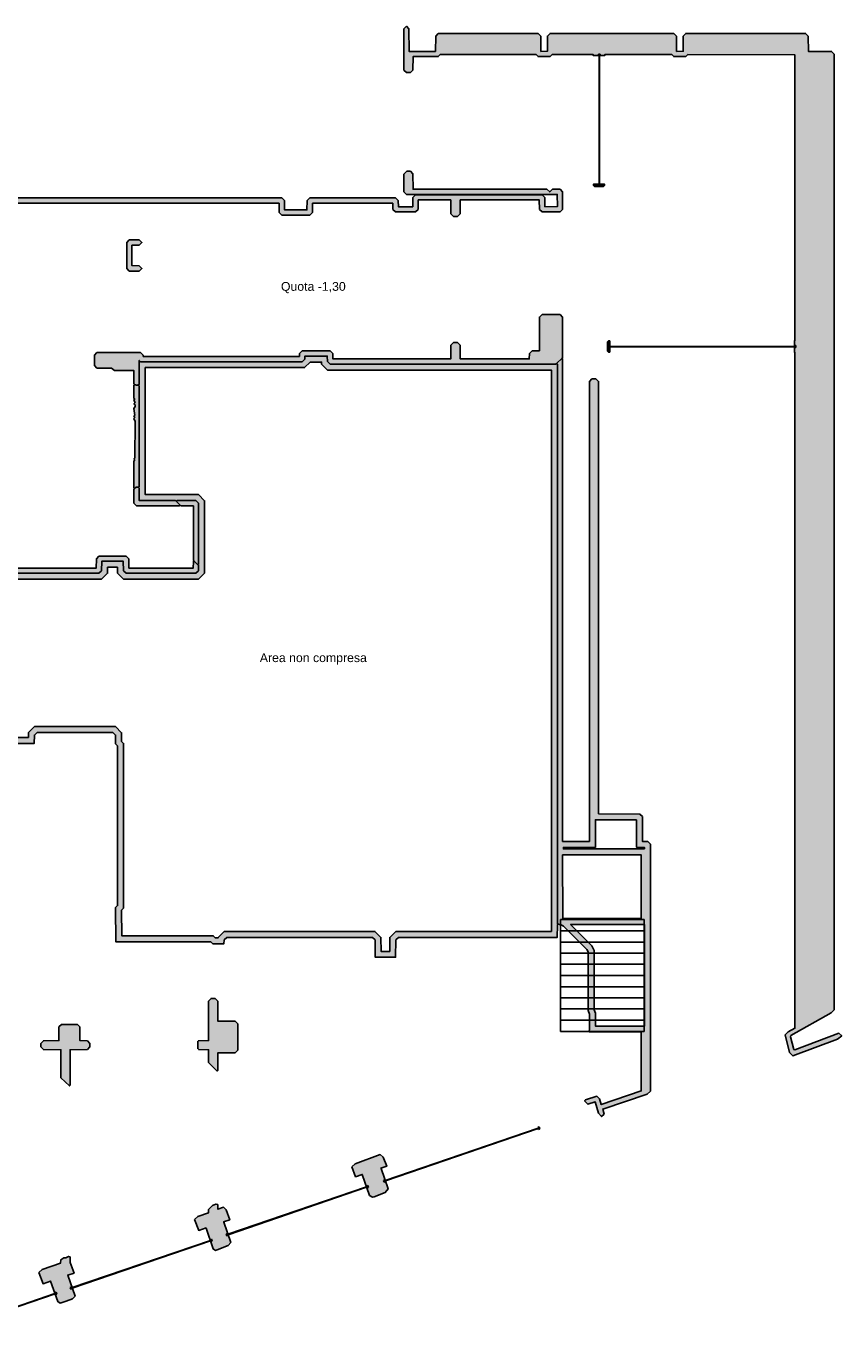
# Model space of a CAD drawing. Header units: millimetres. Extents: x -4985 to 43235, y -185 to 34395.
# Tile 2 of 2: x 22810 to 43235, y 1448 to 34395. Entities that reach past the tile are written whole.
import ezdxf
from ezdxf.enums import TextEntityAlignment as Align

# ---------------------------------------------------------------- set-up
doc = ezdxf.new("R2010")
doc.units = ezdxf.units.MM
for name, color, linetype in [('A-MURI-ESISTENTI', 7, 'Continuous'), ('A-SCALE', 8, 'Continuous'), ('A-TESTI', 7, 'Continuous'), ('A-VETRINE', 4, 'Continuous')]:
    doc.layers.add(name, color=color, linetype=linetype)
doc.styles.add('VISIO', font='arial.ttf')

msp = doc.modelspace()

# ---------------------------------------------------------------- hatches: boundary and pattern name
at = {"layer": 'A-MURI-ESISTENTI'}
for points in [[(41925, 8690), (41815, 9130), (41890, 9205), (42065, 9300), (42065, 26230), (42050, 26230), (42050, 26520), (42065, 26520), (42065, 33680), (39380, 33685), (39330, 33635), (39030, 33635), (38980, 33685), (37300, 33685), (37300, 33660), (37010, 33660), (37010, 33685), (35980, 33685), (35930, 33635), (35630, 33635), (35580, 33685), (33180, 33685), (33130, 33635), (32500, 33635), (32495, 33300), (32430, 33235), (32330, 33235), (32265, 33300), (32265, 34330), (32330, 34395), (32395, 34330), (32400, 33765), (33060, 33765), (33065, 34150), (33130, 34215), (35630, 34215), (35695, 34150), (35700, 33765), (35865, 33770), (35865, 34150), (35930, 34215), (39030, 34215), (39095, 34150), (39100, 33765), (39265, 33770), (39265, 34150), (39330, 34215), (42330, 34215), (42395, 34150), (42400, 33765), (42980, 33765), (43045, 33700), (43045, 9760), (42970, 9685), (41960, 9115), (41955, 9080), (42035, 8770), (42060, 8755), (43160, 9175), (43235, 9110), (43130, 9025), (42010, 8605), (41925, 8690)], [(13050, 27455), (12980, 27535), (11540, 27535), (11495, 27580), (11545, 27600), (11545, 27700), (11485, 27720), (11540, 27775), (12885, 27780), (12885, 29360), (12200, 29365), (12135, 29430), (12135, 29540), (12200, 29605), (12905, 29610), (12905, 30410), (12200, 30415), (12135, 30480), (12135, 30580), (12200, 30645), (12905, 30650), (12905, 32450), (12970, 32515), (13030, 32545), (13090, 32555), (13210, 32515), (13465, 32260), (13465, 28700), (14685, 28700), (14685, 33810), (14650, 33815), (14600, 33865), (13820, 33865), (13796, 33899), (13775, 33970), (13800, 33995), (13820, 33975), (14580, 33975), (14585, 34090), (14650, 34155), (14950, 34155), (15015, 34090), (15020, 33975), (15780, 33975), (15785, 34090), (15850, 34155), (15915, 34090), (15920, 33945), (16700, 33945), (16765, 33880), (16765, 30900), (17210, 30895), (17275, 30830), (17280, 30095), (29210, 30095), (29275, 30030), (29280, 29795), (29840, 29795), (29845, 30030), (29910, 30095), (32060, 30095), (32125, 30030), (32130, 29875), (32490, 29875), (32495, 30110), (32560, 30175), (35730, 30175), (35795, 30110), (35800, 29875), (36115, 29880), (36110, 30185), (32330, 30185), (32265, 30250), (32265, 30690), (32340, 30765), (32430, 30765), (32495, 30700), (32500, 30315), (35850, 30315), (35920, 30245), (35990, 30315), (36180, 30315), (36245, 30250), (36245, 29810), (36180, 29745), (35730, 29745), (35665, 29810), (35660, 30045), (33680, 30045), (33675, 29700), (33610, 29635), (33510, 29635), (33445, 29700), (33440, 30045), (32630, 30045), (32625, 29810), (32560, 29745), (32060, 29745), (31995, 29810), (31990, 29965), (29980, 29965), (29975, 29730), (29910, 29665), (29210, 29665), (29145, 29730), (29140, 29965), (17210, 29965), (17145, 30030), (17145, 30760), (16550, 30765), (16485, 30830), (16485, 30940), (16550, 31005), (16635, 31010), (16635, 31760), (16550, 31765), (16485, 31830), (16485, 31940), (16550, 32005), (16635, 32010), (16635, 33810), (15850, 33815), (15800, 33865), (15000, 33865), (14950, 33815), (14915, 33810), (14915, 32010), (15750, 32005), (15815, 31940), (15815, 31830), (15750, 31765), (14920, 31765), (14915, 31010), (15750, 31005), (15815, 30940), (15815, 30830), (15750, 30765), (14915, 30760), (14915, 28700), (17040, 28695), (17045, 28980), (17110, 29045), (17410, 29045), (17475, 28980), (17475, 28570), (17660, 28565), (17675, 28550), (17590, 28445), (17475, 28440), (17475, 28330), (17410, 28265), (17110, 28265), (17045, 28330), (17040, 28395), (14410, 28395), (14265, 27710), (14265, 27580), (14200, 27515), (13850, 27515), (13785, 27580), (13780, 27625), (13220, 27625), (13215, 27520), (13150, 27455), (13050, 27455)], [(37295, 30410), (37270, 30385), (37040, 30385), (37015, 30410), (37015, 30438), (37295, 30438), (37295, 30410)], [(25390, 28265), (25325, 28330), (25325, 28980), (25390, 29045), (25640, 29045), (25705, 28980), (25640, 28915), (25455, 28910), (25455, 28400), (25640, 28395), (25705, 28330), (25640, 28265), (25390, 28265)], [(25571, 25410), (25520, 25425), (25505, 25440), (25500, 25775), (25020, 25775), (24940, 25835), (24580, 25835), (24515, 25900), (24515, 26160), (24580, 26225), (25670, 26225), (25735, 26160), (25740, 26125), (29650, 26125), (29655, 26200), (29720, 26265), (30420, 26265), (30485, 26200), (30490, 26065), (33440, 26065), (33445, 26410), (33510, 26475), (33610, 26475), (33675, 26410), (33680, 26065), (35410, 26065), (35415, 26200), (35480, 26265), (35665, 26270), (35665, 27110), (35730, 27175), (36180, 27175), (36245, 27110), (36245, 26100), (36230, 26085), (36095, 25950), (36080, 25935), (30420, 25935), (30355, 26000), (30350, 26135), (29790, 26135), (29785, 26060), (29720, 25995), (25670, 25995), (25640, 26025), (25635, 25420), (25620, 25405), (25610, 25415), (25595, 25408), (25571, 25410)], [(37390, 26235), (37365, 26260), (37365, 26490), (37390, 26515), (37426, 26515), (37426, 26235), (37390, 26235)], [(25571, 25410), (25590, 25405), (25595, 25408), (25620, 25405), (25635, 25390), (25635, 22860), (25620, 22845), (25610, 22855), (25560, 22855), (25520, 22815), (25505, 22830), (25505, 23500), (25525, 23540), (25505, 23560), (25525, 23580), (25535, 24500), (25505, 24570), (25525, 24600), (25505, 24630), (25525, 24650), (25505, 24820), (25535, 24870), (25535, 24910), (25505, 24940), (25535, 24970), (25505, 25030), (25525, 25060), (25505, 25080), (25505, 25410), (25520, 25425), (25530, 25415), (25571, 25410)], [(25570, 22385), (25505, 22450), (25505, 22800), (25520, 22815), (25560, 22855), (25620, 22845), (25635, 22830), (25640, 22515), (26550, 22515), (26565, 22500), (26665, 22400), (26650, 22385), (25570, 22385)], [(26565, 22500), (26580, 22515), (27060, 22515), (27125, 22450), (27125, 20920), (27110, 20905), (27010, 21005), (26995, 21020), (26995, 22380), (26680, 22385), (26665, 22400), (26565, 22500)], [(9130, 20305), (9060, 20315), (9045, 20330), (9045, 20730), (9280, 21015), (9910, 21015), (9975, 20950), (9980, 20825), (12240, 20825), (12245, 21060), (12310, 21125), (13210, 21125), (13275, 21060), (13280, 20825), (16490, 20825), (16495, 21060), (16560, 21125), (17560, 21125), (17625, 21060), (17630, 20825), (21090, 20825), (21095, 21060), (21160, 21125), (22160, 21125), (22225, 21060), (22230, 20825), (24560, 20825), (24565, 21060), (24630, 21125), (25310, 21125), (25375, 21060), (25380, 20825), (26990, 20825), (26995, 20990), (27010, 21005), (27110, 20905), (27125, 20890), (27125, 20760), (27060, 20695), (25310, 20695), (25245, 20760), (25240, 20995), (24700, 20995), (24695, 20760), (24630, 20695), (22160, 20695), (22095, 20760), (22090, 20995), (21230, 20995), (21225, 20760), (21160, 20695), (17560, 20695), (17495, 20760), (17490, 20995), (16630, 20995), (16625, 20760), (16560, 20695), (13210, 20695), (13145, 20760), (13140, 20995), (12380, 20995), (12375, 20760), (12310, 20695), (9910, 20695), (9845, 20760), (9840, 20885), (9300, 20885), (9175, 20730), (9175, 20290), (9160, 20275), (9130, 20305)], [(27375, 8440), (27375, 8760), (27130, 8765), (27105, 8790), (27105, 8970), (27120, 8985), (27375, 8990), (27375, 9980), (27440, 10045), (27540, 10045), (27605, 9980), (27610, 9475), (28040, 9475), (28105, 9410), (28105, 8750), (28040, 8685), (27605, 8680), (27605, 8240), (27590, 8225), (27375, 8440)], [(23675, 8060), (23675, 8760), (23240, 8765), (23175, 8830), (23175, 8920), (23240, 8985), (23625, 8990), (23625, 9330), (23690, 9395), (24090, 9395), (24155, 9330), (24155, 8990), (24340, 8985), (24405, 8920), (24405, 8830), (24340, 8765), (23905, 8760), (23905, 7870), (23890, 7855), (23675, 8060)], [(30965, 5830), (31050, 5905), (31670, 6135), (31745, 6070), (31837, 5844), (31694, 5795), (31697, 5785), (31697, 5785), (31871, 5278), (31800, 5185), (31520, 5075), (31480, 5065), (31405, 5113), (31225, 5638), (31058, 5581), (30965, 5830)], [(27025, 4510), (27110, 4585), (27370, 4675), (27375, 4760), (27470, 4855), (27560, 4895), (27605, 4880), (27610, 4765), (27750, 4815), (27815, 4750), (27905, 4501), (27753, 4449), (27756, 4439), (27756, 4439), (27931, 3929), (27870, 3855), (27590, 3745), (27550, 3735), (27492, 3773), (27317, 4287), (27317, 4287), (27314, 4296), (27129, 4233), (27025, 4510)], [(23125, 3180), (23210, 3255), (23670, 3415), (23675, 3500), (23750, 3545), (23800, 3545), (23870, 3585), (23905, 3570), (23905, 3430), (24005, 3167), (23850, 3114), (24030, 2585), (23970, 2525), (23810, 2465), (23660, 2415), (23596, 2451), (23420, 2966), (23230, 2901), (23125, 3180)]]:
    msp.add_hatch(color=7, dxfattribs=at).paths.add_polyline_path(points)
h = msp.add_hatch(color=7, dxfattribs=at)
h.paths.add_polyline_path([(36115, 25930), (36115, 11920), (36138, 11902), (36130, 11905), (36115, 11890), (36110, 11575), (32130, 11575), (32065, 11510), (32060, 11075), (31550, 11075), (31545, 11510), (31480, 11575), (27830, 11575), (27765, 11510), (27760, 11415), (27480, 11415), (27430, 11465), (25050, 11465), (25045, 12320), (25095, 12370), (25095, 16370), (25045, 16420), (25045, 16640), (24980, 16705), (23080, 16705), (23015, 16640), (23010, 16435), (22230, 16435), (22165, 16370), (22160, 15985), (21150, 15985), (21145, 16570), (21080, 16635), (18130, 16635), (18065, 16570), (18060, 16185), (17650, 16185), (17645, 16670), (17580, 16735), (16180, 16735), (16115, 16670), (16110, 16635), (12490, 16635), (12485, 17320), (12420, 17385), (7870, 17385), (7865, 18090), (7841, 18107), (7850, 18105), (7865, 18120), (7865, 19580), (7850, 19595), (7832, 19595), (7865, 19610), (7870, 20085), (8950, 20085), (8965, 20100), (8980, 20085), (9110, 20085), (9175, 20150), (9175, 20260), (9160, 20275), (9175, 20290), (9175, 20730), (9300, 20885), (9840, 20885), (9845, 20760), (9910, 20695), (12310, 20695), (12375, 20760), (12380, 20995), (13140, 20995), (13145, 20760), (13210, 20695), (16560, 20695), (16625, 20760), (16630, 20995), (17490, 20995), (17495, 20760), (17560, 20695), (21160, 20695), (21225, 20760), (21230, 20995), (22090, 20995), (22095, 20760), (22160, 20695), (24630, 20695), (24695, 20760), (24700, 20995), (25240, 20995), (25245, 20760), (25310, 20695), (27060, 20695), (27125, 20760), (27125, 20890), (27110, 20905), (27125, 20920), (27125, 22450), (27060, 22515), (26580, 22515), (26565, 22500), (26550, 22515), (25640, 22515), (25635, 22830), (25620, 22845), (25635, 22860), (25635, 25390), (25620, 25405), (25635, 25420), (25640, 26025), (25670, 25995), (29720, 25995), (29785, 26060), (29790, 26135), (30350, 26135), (30355, 26000), (30420, 25935), (36080, 25935), (36095, 25950), (36115, 25930)])
h.paths.add_polyline_path([(12482, 17535), (12635, 17383), (12639, 16785), (16018, 16785), (16118, 16885), (17642, 16885), (17794, 16733), (17798, 16335), (17912, 16335), (17916, 16633), (18068, 16785), (21142, 16785), (21294, 16633), (21299, 16135), (22012, 16135), (22016, 16433), (22168, 16585), (22864, 16585), (22867, 16704), (23018, 16855), (25042, 16855), (25195, 16702), (25195, 16482), (25245, 16432), (25245, 12308), (25195, 12258), (25199, 11615), (27492, 11615), (27542, 11565), (27618, 11565), (27618, 11575), (27768, 11725), (31542, 11725), (31694, 11573), (31698, 11225), (31912, 11225), (31916, 11573), (32068, 11725), (35962, 11725), (35965, 11891), (35965, 25785), (30358, 25785), (30207, 25936), (30205, 25985), (29922, 25985), (29782, 25845), (25789, 25845), (25785, 25419), (25785, 22831), (25788, 22665), (26518, 22665), (26612, 22665), (27122, 22665), (27275, 22512), (27275, 20952), (27275, 20858), (27275, 20698), (27122, 20545), (25248, 20545), (25096, 20697), (25093, 20845), (24847, 20845), (24844, 20697), (24692, 20545), (22098, 20545), (21946, 20697), (21943, 20845), (21377, 20845), (21374, 20697), (21222, 20545), (17498, 20545), (17346, 20697), (17343, 20845), (16777, 20845), (16774, 20697), (16622, 20545), (13148, 20545), (12996, 20697), (12993, 20845), (12527, 20845), (12524, 20697), (12372, 20545), (9848, 20545), (9697, 20695), (9696, 20735), (9372, 20735), (9325, 20677), (9325, 20322), (9325, 20228), (9325, 20088), (9172, 19935), (9012, 19935), (8918, 19935), (8018, 19935), (8015, 19609), (8015, 18091), (8019, 17535), (12482, 17535)], flags=16)
h = msp.add_hatch(color=7, dxfattribs=at)
h.paths.add_polyline_path([(36245, 26070), (36245, 13980), (36915, 13980), (36915, 25500), (36980, 25565), (37080, 25565), (37145, 25500), (37145, 14670), (38180, 14665), (38245, 14600), (38245, 13980), (38380, 13975), (38445, 13910), (38445, 7720), (38360, 7645), (37250, 7275), (37285, 7150), (37220, 7085), (37145, 7170), (37060, 7455), (36880, 7395), (36875, 7400), (36795, 7480), (36820, 7505), (37100, 7595), (37165, 7530), (37210, 7385), (38215, 7730), (38215, 9200), (36920, 9205), (36905, 9220), (36905, 9233), (36915, 9250), (36915, 9650), (36885, 9740), (36885, 11210), (36855, 11270), (36270, 11855), (36210, 11885), (36186, 11885), (36138, 11902), (36115, 11920), (36115, 25930), (36095, 25950), (36230, 26085), (36245, 26070)])
h.paths.add_polyline_path([(36245, 13640), (36250, 12045), (38215, 12050), (38210, 13645), (36245, 13640)], flags=16)
h.paths.add_polyline_path([(38295, 13795), (38295, 13828), (38095, 13835), (38095, 14515), (37065, 14520), (37065, 13830), (36265, 13830), (36265, 13790), (38295, 13795)], flags=16)
h.paths.add_polyline_path([(37035, 11245), (37035, 9764), (37065, 9674), (37065, 9354), (38295, 9350), (38295, 11900), (36442, 11895), (36978, 11359), (37035, 11245)], flags=16)

# ---------------------------------------------------------------- linework, layer by layer
for points in [[(41925, 8690), (41815, 9130), (41890, 9205), (42065, 9300), (42065, 26230), (42050, 26230), (42050, 26520), (42065, 26520), (42065, 33680), (39380, 33685), (39330, 33635), (39030, 33635), (38980, 33685), (37300, 33685), (37300, 33660), (37010, 33660), (37010, 33685), (35980, 33685), (35930, 33635), (35630, 33635), (35580, 33685), (33180, 33685), (33130, 33635), (32500, 33635), (32495, 33300), (32430, 33235), (32330, 33235), (32265, 33300), (32265, 34330), (32330, 34395), (32395, 34330), (32400, 33765), (33060, 33765), (33065, 34150), (33130, 34215), (35630, 34215), (35695, 34150), (35700, 33765), (35865, 33770), (35865, 34150), (35930, 34215), (39030, 34215), (39095, 34150), (39100, 33765), (39265, 33770), (39265, 34150), (39330, 34215), (42330, 34215), (42395, 34150), (42400, 33765), (42980, 33765), (43045, 33700), (43045, 9760), (42970, 9685), (41960, 9115), (41955, 9080), (42035, 8770), (42060, 8755), (43160, 9175), (43235, 9110), (43130, 9025), (42010, 8605), (41925, 8690)], [(37295, 30410), (37270, 30385), (37040, 30385), (37015, 30410), (37015, 30438), (37295, 30438), (37295, 30410)], [(25390, 28265), (25325, 28330), (25325, 28980), (25390, 29045), (25640, 29045), (25705, 28980), (25640, 28915), (25455, 28910), (25455, 28400), (25640, 28395), (25705, 28330), (25640, 28265), (25390, 28265)], [(25571, 25410), (25520, 25425), (25505, 25440), (25500, 25775), (25020, 25775), (24940, 25835), (24580, 25835), (24515, 25900), (24515, 26160), (24580, 26225), (25670, 26225), (25735, 26160), (25740, 26125), (29650, 26125), (29655, 26200), (29720, 26265), (30420, 26265), (30485, 26200), (30490, 26065), (33440, 26065), (33445, 26410), (33510, 26475), (33610, 26475), (33675, 26410), (33680, 26065), (35410, 26065), (35415, 26200), (35480, 26265), (35665, 26270), (35665, 27110), (35730, 27175), (36180, 27175), (36245, 27110), (36245, 26100), (36230, 26085), (36095, 25950), (36080, 25935), (30420, 25935), (30355, 26000), (30350, 26135), (29790, 26135), (29785, 26060), (29720, 25995), (25670, 25995), (25640, 26025), (25635, 25420), (25620, 25405), (25610, 25415), (25595, 25408), (25571, 25410)], [(37390, 26235), (37365, 26260), (37365, 26490), (37390, 26515), (37426, 26515), (37426, 26235), (37390, 26235)], [(36245, 26070), (36245, 13980), (36915, 13980), (36915, 25500), (36980, 25565), (37080, 25565), (37145, 25500), (37145, 14670), (38180, 14665), (38245, 14600), (38245, 13980), (38380, 13975), (38445, 13910), (38445, 7720), (38360, 7645), (37250, 7275), (37285, 7150), (37220, 7085), (37145, 7170), (37060, 7455), (36880, 7395), (36875, 7400), (36795, 7480), (36820, 7505), (37100, 7595), (37165, 7530), (37210, 7385), (38215, 7730), (38215, 9200), (36920, 9205), (36905, 9220), (36905, 9233), (36915, 9250), (36915, 9650), (36885, 9740), (36885, 11210), (36855, 11270), (36270, 11855), (36210, 11885), (36186, 11885), (36138, 11902), (36115, 11920), (36115, 25930), (36095, 25950), (36230, 26085), (36245, 26070)], [(25571, 25410), (25590, 25405), (25595, 25408), (25620, 25405), (25635, 25390), (25635, 22860), (25620, 22845), (25610, 22855), (25560, 22855), (25520, 22815), (25505, 22830), (25505, 23500), (25525, 23540), (25505, 23560), (25525, 23580), (25535, 24500), (25505, 24570), (25525, 24600), (25505, 24630), (25525, 24650), (25505, 24820), (25535, 24870), (25535, 24910), (25505, 24940), (25535, 24970), (25505, 25030), (25525, 25060), (25505, 25080), (25505, 25410), (25520, 25425), (25530, 25415), (25571, 25410)], [(25570, 22385), (25505, 22450), (25505, 22800), (25520, 22815), (25560, 22855), (25620, 22845), (25635, 22830), (25640, 22515), (26550, 22515), (26565, 22500), (26665, 22400), (26650, 22385), (25570, 22385)], [(26565, 22500), (26580, 22515), (27060, 22515), (27125, 22450), (27125, 20920), (27110, 20905), (27010, 21005), (26995, 21020), (26995, 22380), (26680, 22385), (26665, 22400), (26565, 22500)], [(38295, 13795), (38295, 13828), (38095, 13835), (38095, 14515), (37065, 14520), (37065, 13830), (36265, 13830), (36265, 13790), (38295, 13795)], [(36245, 13640), (36250, 12045), (38215, 12050), (38210, 13645), (36245, 13640)], [(37035, 11245), (37035, 9764), (37065, 9674), (37065, 9354), (38295, 9350), (38295, 11900), (36442, 11895), (36978, 11359), (37035, 11245)], [(27375, 8440), (27375, 8760), (27130, 8765), (27105, 8790), (27105, 8970), (27120, 8985), (27375, 8990), (27375, 9980), (27440, 10045), (27540, 10045), (27605, 9980), (27610, 9475), (28040, 9475), (28105, 9410), (28105, 8750), (28040, 8685), (27605, 8680), (27605, 8240), (27590, 8225), (27375, 8440)], [(23675, 8060), (23675, 8760), (23240, 8765), (23175, 8830), (23175, 8920), (23240, 8985), (23625, 8990), (23625, 9330), (23690, 9395), (24090, 9395), (24155, 9330), (24155, 8990), (24340, 8985), (24405, 8920), (24405, 8830), (24340, 8765), (23905, 8760), (23905, 7870), (23890, 7855), (23675, 8060)], [(30965, 5830), (31050, 5905), (31670, 6135), (31745, 6070), (31837, 5844), (31694, 5795), (31697, 5785), (31697, 5785), (31871, 5278), (31800, 5185), (31520, 5075), (31480, 5065), (31405, 5113), (31225, 5638), (31058, 5581), (30965, 5830)], [(27025, 4510), (27110, 4585), (27370, 4675), (27375, 4760), (27470, 4855), (27560, 4895), (27605, 4880), (27610, 4765), (27750, 4815), (27815, 4750), (27905, 4501), (27753, 4449), (27756, 4439), (27756, 4439), (27931, 3929), (27870, 3855), (27590, 3745), (27550, 3735), (27492, 3773), (27317, 4287), (27317, 4287), (27314, 4296), (27129, 4233), (27025, 4510)], [(23125, 3180), (23210, 3255), (23670, 3415), (23675, 3500), (23750, 3545), (23800, 3545), (23870, 3585), (23905, 3570), (23905, 3430), (24005, 3167), (23850, 3114), (24030, 2585), (23970, 2525), (23810, 2465), (23660, 2415), (23596, 2451), (23420, 2966), (23230, 2901), (23125, 3180)]]:
    msp.add_lwpolyline(points, close=True, dxfattribs=at)
for points in [[(17280, 30095), (29210, 30095), (29275, 30030), (29280, 29795), (29840, 29795), (29845, 30030), (29910, 30095), (32060, 30095), (32125, 30030), (32130, 29875), (32490, 29875), (32495, 30110), (32560, 30175), (35730, 30175), (35795, 30110), (35800, 29875), (36115, 29880), (36110, 30185), (32330, 30185), (32265, 30250), (32265, 30690), (32340, 30765), (32430, 30765), (32495, 30700), (32500, 30315), (35850, 30315), (35920, 30245), (35990, 30315), (36180, 30315), (36245, 30250), (36245, 29810), (36180, 29745), (35730, 29745), (35665, 29810), (35660, 30045), (33680, 30045), (33675, 29700), (33610, 29635), (33510, 29635), (33445, 29700), (33440, 30045), (32630, 30045), (32625, 29810), (32560, 29745), (32060, 29745), (31995, 29810), (31990, 29965), (29980, 29965), (29975, 29730), (29910, 29665), (29210, 29665), (29145, 29730), (29140, 29965), (17210, 29965)], [(22160, 20695), (24630, 20695), (24695, 20760), (24700, 20995), (25240, 20995), (25245, 20760), (25310, 20695), (27060, 20695), (27125, 20760), (27125, 20890), (27110, 20905), (27125, 20920), (27125, 22450), (27060, 22515), (26580, 22515), (26565, 22500), (26550, 22515), (25640, 22515), (25635, 22830), (25620, 22845), (25635, 22860), (25635, 25390), (25620, 25405), (25635, 25420), (25640, 26025), (25670, 25995), (29720, 25995), (29785, 26060), (29790, 26135), (30350, 26135), (30355, 26000), (30420, 25935), (36080, 25935), (36095, 25950), (36115, 25930), (36115, 25930), (36115, 11920), (36138, 11902), (36130, 11905), (36115, 11890), (36110, 11575), (32130, 11575), (32065, 11510), (32060, 11075), (31550, 11075), (31545, 11510), (31480, 11575), (27830, 11575), (27765, 11510), (27760, 11415), (27480, 11415), (27430, 11465), (25050, 11465), (25045, 12320), (25095, 12370), (25095, 16370), (25045, 16420), (25045, 16640), (24980, 16705), (23080, 16705), (23015, 16640), (23010, 16435), (22230, 16435)], [(22168, 16585), (22864, 16585), (22867, 16704), (23018, 16855), (25042, 16855), (25195, 16702), (25195, 16482), (25245, 16432), (25245, 12308), (25195, 12258), (25199, 11615), (27492, 11615), (27542, 11565), (27618, 11565), (27618, 11575), (27768, 11725), (31542, 11725), (31694, 11573), (31698, 11225), (31912, 11225), (31916, 11573), (32068, 11725), (35962, 11725), (35965, 11891), (35965, 25785), (30358, 25785), (30207, 25936), (30205, 25985), (29922, 25985), (29782, 25845), (25789, 25845), (25785, 25419), (25785, 22831), (25788, 22665), (26518, 22665), (26612, 22665), (27122, 22665), (27275, 22512), (27275, 20952), (27275, 20858), (27275, 20698), (27122, 20545), (25248, 20545), (25096, 20697), (25093, 20845), (24847, 20845), (24844, 20697), (24692, 20545), (22098, 20545)], [(22230, 20825), (24560, 20825), (24565, 21060), (24630, 21125), (25310, 21125), (25375, 21060), (25380, 20825), (26990, 20825), (26995, 20990), (27010, 21005), (27110, 20905), (27125, 20890), (27125, 20760), (27060, 20695), (25310, 20695), (25245, 20760), (25240, 20995), (24700, 20995), (24695, 20760), (24630, 20695), (22160, 20695)]]:
    msp.add_lwpolyline(points, dxfattribs=at)
at = {"layer": 'A-SCALE'}
for p, q in [((38288, 12022), (36188, 12022)), ((36188, 12022), (36188, 11740)), ((38288, 12022), (36188, 12022)), ((36188, 12022), (36188, 11740)), ((38288, 11740), (38288, 12022)), ((38288, 11740), (38288, 12022)), ((36188, 11740), (38288, 11740)), ((36188, 11740), (38288, 11740)), ((38288, 11740), (36188, 11740)), ((36188, 11740), (36188, 11458)), ((38288, 11740), (36188, 11740)), ((36188, 11740), (36188, 11458)), ((38288, 11458), (38288, 11740)), ((38288, 11458), (38288, 11740)), ((36188, 11458), (38288, 11458)), ((36188, 11458), (38288, 11458)), ((38288, 11458), (36188, 11458)), ((36188, 11458), (36188, 11179)), ((38288, 11458), (36188, 11458)), ((36188, 11458), (36188, 11179)), ((38288, 11179), (38288, 11458)), ((38288, 11179), (38288, 11458)), ((36188, 11179), (38288, 11179)), ((36188, 11179), (38288, 11179)), ((38288, 11179), (36188, 11179)), ((36188, 11179), (36188, 10901)), ((38288, 11179), (36188, 11179)), ((36188, 11179), (36188, 10901)), ((36188, 10901), (38288, 10901)), ((36188, 10901), (38288, 10901)), ((38288, 10901), (36188, 10901)), ((36188, 10901), (36188, 10618)), ((38288, 10901), (36188, 10901)), ((36188, 10901), (36188, 10618)), ((38288, 10901), (38288, 11179)), ((38288, 10901), (38288, 11179)), ((38288, 10618), (38288, 10901)), ((38288, 10618), (38288, 10901)), ((36188, 10618), (38288, 10618)), ((36188, 10618), (38288, 10618)), ((38288, 10618), (36188, 10618)), ((36188, 10618), (36188, 10340)), ((38288, 10618), (36188, 10618)), ((36188, 10618), (36188, 10340)), ((38288, 10340), (38288, 10618)), ((38288, 10340), (38288, 10618)), ((36188, 10340), (38288, 10340)), ((36188, 10340), (38288, 10340)), ((38288, 10340), (36188, 10340)), ((36188, 10340), (36188, 10061)), ((38288, 10340), (36188, 10340)), ((36188, 10340), (36188, 10061)), ((38288, 10061), (38288, 10340)), ((38288, 10061), (38288, 10340)), ((36188, 10061), (38288, 10061)), ((36188, 10061), (38288, 10061)), ((38288, 10061), (36188, 10061)), ((36188, 10061), (36188, 9782)), ((38288, 10061), (36188, 10061)), ((36188, 10061), (36188, 9782)), ((38288, 9782), (38288, 10061)), ((38288, 9782), (38288, 10061)), ((36188, 9782), (38288, 9782)), ((36188, 9782), (38288, 9782)), ((38288, 9782), (36188, 9782)), ((36188, 9782), (36188, 9497)), ((38288, 9782), (36188, 9782)), ((36188, 9782), (36188, 9497)), ((38288, 9497), (38288, 9782)), ((38288, 9497), (38288, 9782)), ((36188, 9497), (38288, 9497)), ((36188, 9497), (38288, 9497)), ((38288, 9497), (36188, 9497)), ((36188, 9497), (36188, 9218)), ((38288, 9497), (36188, 9497)), ((36188, 9497), (36188, 9218)), ((38288, 9218), (38288, 9497)), ((38288, 9218), (38288, 9497)), ((36188, 9218), (38288, 9218)), ((36188, 9218), (38288, 9218))]:
    msp.add_line(p, q, dxfattribs=at)
at = {"layer": 'A-VETRINE'}
for p, q in [((37139, 33700), (37189, 33700)), ((37139, 33660), (37139, 33700)), ((37139, 33660), (37189, 33660)), ((37159, 33660), (37169, 33660)), ((37159, 30438), (37159, 33660)), ((37169, 30438), (37169, 33660)), ((37189, 33660), (37189, 33700)), ((37139, 30438), (37189, 30438)), ((37139, 30398), (37139, 30438)), ((37139, 30398), (37189, 30398)), ((37159, 30438), (37169, 30438)), ((37189, 30398), (37189, 30438)), ((37386, 26399), (37426, 26399)), ((37386, 26349), (37386, 26399)), ((37426, 26349), (37426, 26399)), ((37426, 26379), (42050, 26379)), ((37426, 26369), (37426, 26379)), ((37426, 26369), (42050, 26369)), ((42050, 26399), (42090, 26399)), ((42050, 26349), (42050, 26399)), ((42050, 26369), (42050, 26379)), ((42090, 26349), (42090, 26399)), ((37386, 26349), (37426, 26349)), ((42050, 26349), (42090, 26349)), ((31801, 5483), (35629, 6795)), ((31804, 5473), (35632, 6785)), ((35623, 6814), (35660, 6827)), ((35639, 6766), (35623, 6814)), ((35632, 6785), (35629, 6795)), ((35639, 6766), (35677, 6779)), ((35677, 6779), (35660, 6827)), ((27860, 4137), (31332, 5326)), ((27863, 4127), (31335, 5316)), ((31326, 5345), (31363, 5358)), ((31342, 5297), (31326, 5345)), ((31335, 5316), (31332, 5326)), ((31342, 5297), (31380, 5310)), ((31380, 5310), (31363, 5358)), ((31757, 5489), (31795, 5502)), ((31773, 5441), (31757, 5489)), ((31773, 5441), (31811, 5454)), ((31811, 5454), (31795, 5502)), ((31804, 5473), (31801, 5483)), ((23956, 2802), (27420, 3984)), ((23960, 2792), (27424, 3974)), ((27414, 4003), (27452, 4016)), ((27430, 3955), (27414, 4003)), ((27424, 3974), (27420, 3984)), ((27430, 3955), (27468, 3968)), ((27468, 3968), (27452, 4016)), ((27815, 4143), (27853, 4156)), ((27832, 4095), (27815, 4143)), ((27832, 4095), (27869, 4108)), ((27869, 4108), (27853, 4156)), ((27863, 4127), (27860, 4137)), ((20019, 1457), (23527, 2653)), ((20022, 1448), (23530, 2644)), ((23520, 2672), (23558, 2685)), ((23536, 2625), (23520, 2672)), ((23530, 2644), (23527, 2653)), ((23536, 2625), (23574, 2638)), ((23574, 2638), (23558, 2685)), ((23912, 2808), (23950, 2821)), ((23928, 2760), (23912, 2808)), ((23928, 2760), (23966, 2773)), ((23966, 2773), (23950, 2821)), ((23960, 2792), (23956, 2802))]:
    msp.add_line(p, q, dxfattribs=at)

# ---------------------------------------------------------------- texts
at = {"layer": 'A-TESTI', "style": 'VISIO'}
for s, p in [('Quota -1,30', (30000, 27880)), ('Area non compresa', (30000, 18580))]:
    msp.add_text(s, height=220, dxfattribs=at).set_placement(p, align=Align.MIDDLE_CENTER)

doc.saveas('drawing.dxf')
